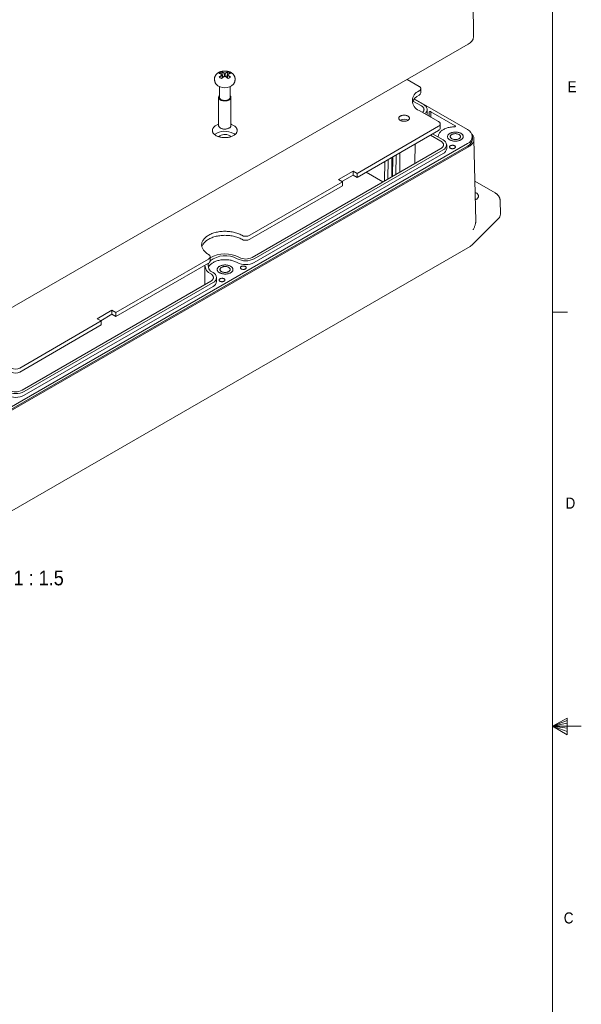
# Model space of a CAD drawing. Header units: inches. Extents: x 0.3 to 33.9, y 0.2 to 21.7.
# Tile 16 of 17: x 29 to 33.8, y 8.6 to 16.9. Entities that reach past the tile are written whole.
import ezdxf

# ---------------------------------------------------------------- set-up
doc = ezdxf.new("R2010")
doc.units = ezdxf.units.IN
doc.header["$MEASUREMENT"] = 0
doc.linetypes.add('SLD-Solid', pattern=[0])
doc.layers.add('SLD-0', color=7, linetype='SLD-Solid')
doc.styles.add('SLDTEXTSTYLE1', font='GOTHIC.TTF', dxfattribs={"width": 0.913})

msp = doc.modelspace()

# ---------------------------------------------------------------- linework, layer by layer
at = {"color": 7, "linetype": 'SLD-Solid', "lineweight": 0}
for p, q in [((33.5158, 0.464), (33.5158, 21.464)), ((33.5158, 14.464), (33.6408, 14.464)), ((33.5158, 10.964), (33.6398, 11.0295)), ((33.6398, 11.011), (33.5158, 10.964)), ((33.6398, 11.0295), (33.6398, 10.8907)), ((33.6398, 10.9871), (33.5158, 10.964)), ((33.6398, 10.9447), (33.5158, 10.964)), ((33.6398, 10.918), (33.5158, 10.964)), ((33.6398, 10.8907), (33.5158, 10.964)), ((33.5158, 10.964), (33.7589, 10.964))]:
    msp.add_line(p, q, dxfattribs=at)
at = {"color": 7, "linetype": 'SLD-Solid', "lineweight": 15}
for p, q in [((32.8477, 16.7958), (32.8442, 17.0939)), ((28.9097, 14.4842), (32.8017, 16.731)), ((30.7156, 16.4967), (30.7307, 16.4532)), ((30.7733, 16.4967), (30.7582, 16.4532)), ((30.719, 16.4762), (30.7206, 16.4753)), ((30.7206, 16.4698), (30.719, 16.4689)), ((30.7206, 16.4698), (30.7224, 16.4471)), ((30.7397, 16.4863), (30.7381, 16.4872)), ((30.7381, 16.4578), (30.7397, 16.4588)), ((30.7397, 16.4863), (30.7417, 16.4587)), ((30.7508, 16.4872), (30.7492, 16.4863)), ((30.7492, 16.4588), (30.7508, 16.4578)), ((30.7683, 16.4753), (30.7663, 16.4473)), ((30.7683, 16.4753), (30.7699, 16.4762)), ((30.7699, 16.4689), (30.7683, 16.4698)), ((32.387, 16.3752), (32.2862, 16.4334)), ((30.6985, 16.3732), (30.6985, 16.2818)), ((30.7904, 16.2818), (30.7904, 16.3732)), ((32.4011, 16.3215), (32.4011, 16.3555)), ((30.6919, 16.2818), (30.6919, 16.0439)), ((30.7969, 16.0439), (30.7969, 16.2818)), ((32.4066, 16.2101), (32.3356, 16.2511)), ((32.4255, 16.221), (32.3456, 16.2671)), ((32.7961, 16.0088), (32.3466, 16.2683)), ((32.552, 16.0764), (32.387, 16.1716)), ((32.4555, 16.147), (32.4555, 16.1791)), ((32.4854, 16.1149), (32.4857, 16.1606)), ((32.4857, 16.1606), (32.6927, 16.0411)), ((32.4738, 16.1215), (32.4735, 16.1474)), ((31.8624, 15.6389), (32.552, 16.037)), ((31.8624, 15.6048), (32.552, 16.003)), ((32.5661, 16.0227), (32.5661, 16.0567)), ((32.6927, 16.0347), (32.6927, 16.0411)), ((32.5716, 15.9113), (32.4824, 15.9628)), ((32.5905, 15.9222), (32.5013, 15.9737)), ((32.5495, 15.9504), (32.5495, 15.9459)), ((32.8384, 15.9285), (32.8384, 15.9499)), ((32.8664, 15.2333), (32.8515, 15.9296)), ((28.9019, 13.6429), (32.7961, 15.8911)), ((28.9019, 13.6215), (32.7961, 15.8696)), ((28.9111, 13.6162), (32.8054, 15.8643)), ((30.9752, 14.9277), (32.5716, 15.8493)), ((30.9941, 14.9168), (32.5905, 15.8384)), ((32.3538, 15.8886), (32.3521, 15.7225)), ((32.6205, 15.8481), (32.6205, 15.8803)), ((30.9941, 14.8846), (32.5905, 15.8062)), ((32.1233, 15.5905), (32.125, 15.7565)), ((32.1567, 15.6098), (32.1572, 15.775)), ((32.1621, 15.6129), (32.1655, 15.7798)), ((32.1908, 15.6294), (32.1925, 15.7954)), ((32.2236, 15.6484), (32.2241, 15.8137)), ((32.0939, 15.5735), (32.0972, 15.7404)), ((31.7055, 15.5868), (31.8291, 15.6581)), ((31.7388, 15.5675), (31.7055, 15.5868)), ((31.735, 15.5697), (31.8291, 15.6241)), ((31.8291, 15.6581), (31.8624, 15.6389)), ((31.8291, 15.6581), (31.8291, 15.6241)), ((31.8291, 15.6241), (31.8624, 15.6048)), ((31.8624, 15.6389), (31.8624, 15.6048)), ((31.939, 15.6491), (32.0819, 15.5666)), ((30.9556, 15.1154), (31.7388, 15.5675)), ((30.9556, 15.0814), (31.7388, 15.5335)), ((31.7388, 15.5675), (31.7388, 15.5335)), ((33.0292, 15.474), (32.8591, 15.5722)), ((33.0749, 15.2925), (33.0724, 15.4108)), ((32.8459, 15.0423), (33.0573, 15.2537)), ((28.9238, 12.7733), (32.8181, 15.0214)), ((29.8235, 14.4619), (30.6067, 14.914)), ((30.6209, 14.8997), (30.6209, 14.9337)), ((29.8235, 14.4279), (30.6067, 14.88)), ((30.5764, 14.8586), (30.5746, 14.6964)), ((30.6753, 14.7252), (30.6753, 14.7573)), ((29.0299, 13.8047), (30.6264, 14.7263)), ((29.0488, 13.7938), (30.6452, 14.7154)), ((29.0488, 13.7617), (30.6452, 14.6833)), ((29.6667, 14.4098), (29.7902, 14.4811)), ((29.7, 14.3905), (29.6667, 14.4098)), ((29.6961, 14.3928), (29.7902, 14.4471)), ((29.7902, 14.4811), (29.8235, 14.4619)), ((29.7902, 14.4811), (29.7902, 14.4471)), ((29.7902, 14.4471), (29.8235, 14.4279)), ((29.8235, 14.4619), (29.8235, 14.4279)), ((29.0103, 13.9924), (29.7, 14.3905)), ((29.0103, 13.9584), (29.7, 14.3565)), ((29.7, 14.3905), (29.7, 14.3565))]:
    msp.add_line(p, q, dxfattribs=at)
at = {"color": 7, "linetype": 'SLD-Solid', "lineweight": 15, "flags": 128}
for points in [[(32.387, 16.3358), (32.3906, 16.3381), (32.3937, 16.3407), (32.3964, 16.3434), (32.3984, 16.3463), (32.3999, 16.3493), (32.4008, 16.3524), (32.4011, 16.3555), (32.4008, 16.3586), (32.3999, 16.3617), (32.3984, 16.3647), (32.3964, 16.3676), (32.3937, 16.3703), (32.3906, 16.3729), (32.387, 16.3752)], [(30.6985, 16.2965), (30.6984, 16.2964), (30.6961, 16.2936), (30.6942, 16.2906), (30.6929, 16.2876), (30.6922, 16.2845), (30.692, 16.2814), (30.6923, 16.2783), (30.6932, 16.2752), (30.6946, 16.2722), (30.6966, 16.2693), (30.6991, 16.2665), (30.7021, 16.2639), (30.7055, 16.2615), (30.7093, 16.2593), (30.7135, 16.2573), (30.718, 16.2556), (30.7228, 16.2542), (30.7278, 16.253), (30.733, 16.2522), (30.7384, 16.2517), (30.7438, 16.2515), (30.7492, 16.2516), (30.7545, 16.2521), (30.7598, 16.2528), (30.7648, 16.2539), (30.7697, 16.2552), (30.7743, 16.2569), (30.7786, 16.2588), (30.7825, 16.2609), (30.786, 16.2633), (30.7891, 16.2659), (30.7917, 16.2686), (30.7938, 16.2715), (30.7954, 16.2745), (30.7964, 16.2775), (30.7969, 16.2806), (30.7968, 16.2837), (30.7962, 16.2868), (30.795, 16.2899), (30.7933, 16.2928), (30.7911, 16.2957), (30.7904, 16.2965)], [(30.6985, 16.2818), (30.6986, 16.28), (30.6992, 16.2771), (30.7004, 16.2742), (30.7021, 16.2715), (30.7044, 16.2689), (30.7071, 16.2664), (30.7102, 16.2641), (30.7138, 16.262), (30.7178, 16.2602), (30.722, 16.2587), (30.7266, 16.2574), (30.7313, 16.2564), (30.7363, 16.2557), (30.7413, 16.2553), (30.7463, 16.2553), (30.7514, 16.2556), (30.7563, 16.2562), (30.7611, 16.2571), (30.7657, 16.2583), (30.7701, 16.2598), (30.7741, 16.2616), (30.7778, 16.2636), (30.7811, 16.2658), (30.7839, 16.2682), (30.7862, 16.2708), (30.7881, 16.2735), (30.7894, 16.2764), (30.7902, 16.2792), (30.7904, 16.2818)], [(32.4162, 16.1548), (32.4187, 16.1572), (32.4218, 16.1606), (32.4243, 16.1641), (32.4263, 16.1677), (32.4277, 16.1715), (32.4286, 16.1753), (32.4289, 16.1791), (32.4286, 16.1829), (32.4277, 16.1867), (32.4263, 16.1905), (32.4243, 16.1941), (32.4218, 16.1976), (32.4187, 16.201), (32.4151, 16.2043), (32.4111, 16.2073), (32.4066, 16.2101)], [(32.4353, 16.1438), (32.4355, 16.1439), (32.4398, 16.1476), (32.4436, 16.1514), (32.447, 16.1554), (32.4498, 16.1595), (32.452, 16.1638), (32.4538, 16.1681), (32.4549, 16.1725), (32.4555, 16.1769), (32.4555, 16.1813), (32.4549, 16.1857), (32.4538, 16.1901), (32.452, 16.1944), (32.4498, 16.1987), (32.447, 16.2028), (32.4436, 16.2068), (32.4398, 16.2106), (32.4355, 16.2143), (32.4307, 16.2178), (32.4255, 16.221)], [(32.4723, 16.1568), (32.4723, 16.158), (32.4729, 16.1592), (32.4741, 16.1603), (32.4757, 16.1612), (32.4776, 16.1617), (32.4798, 16.1619), (32.4819, 16.1618), (32.484, 16.1614), (32.4857, 16.1606)], [(32.2288, 16.0871), (32.2325, 16.0852), (32.2365, 16.0835), (32.2408, 16.0821), (32.2454, 16.081), (32.2502, 16.0802), (32.255, 16.0797), (32.26, 16.0795), (32.2649, 16.0796), (32.2698, 16.08), (32.2746, 16.0808), (32.2792, 16.0818), (32.2836, 16.0832), (32.2877, 16.0847), (32.2915, 16.0866), (32.2949, 16.0887), (32.2979, 16.091), (32.3005, 16.0934), (32.3025, 16.096), (32.3041, 16.0987), (32.3051, 16.1015), (32.3056, 16.1044), (32.3055, 16.1073), (32.3049, 16.1101), (32.3037, 16.1129), (32.3021, 16.1156), (32.2999, 16.1181), (32.2972, 16.1206), (32.2941, 16.1228), (32.2906, 16.1248), (32.2867, 16.1266), (32.2826, 16.1281), (32.2781, 16.1294), (32.2734, 16.1304), (32.2686, 16.131), (32.2637, 16.1314), (32.2587, 16.1314), (32.2538, 16.1311), (32.2489, 16.1306), (32.2442, 16.1297), (32.2397, 16.1285), (32.2355, 16.127), (32.2315, 16.1253), (32.2279, 16.1233), (32.2247, 16.1211), (32.2219, 16.1188), (32.2196, 16.1162), (32.2178, 16.1136), (32.2166, 16.1108), (32.2158, 16.108), (32.2156, 16.1051), (32.2159, 16.1023), (32.2168, 16.0994), (32.2182, 16.0967), (32.2202, 16.0941), (32.2226, 16.0916), (32.2255, 16.0892), (32.2288, 16.0871)], [(32.552, 16.037), (32.5556, 16.0393), (32.5587, 16.0419), (32.5614, 16.0446), (32.5634, 16.0475), (32.5649, 16.0505), (32.5658, 16.0536), (32.5661, 16.0567), (32.5658, 16.0598), (32.5649, 16.0629), (32.5634, 16.0659), (32.5614, 16.0688), (32.5587, 16.0715), (32.5556, 16.0741), (32.552, 16.0764)], [(30.8187, 16.0446), (30.8239, 16.0414), (30.8286, 16.038), (30.8329, 16.0344), (30.8368, 16.0306), (30.8401, 16.0267), (30.843, 16.0226), (30.8454, 16.0185), (30.8472, 16.0142), (30.8485, 16.0099), (30.8492, 16.0056), (30.8494, 16.0012), (30.8491, 15.9968), (30.8482, 15.9925), (30.8468, 15.9882), (30.8448, 15.9839), (30.8423, 15.9798), (30.8393, 15.9758), (30.8358, 15.9719), (30.8319, 15.9682), (30.8275, 15.9646), (30.8226, 15.9612), (30.8173, 15.9581), (30.8117, 15.9552), (30.8057, 15.9525), (30.7994, 15.9501), (30.7928, 15.9479), (30.7859, 15.946), (30.7789, 15.9445), (30.7716, 15.9432), (30.7642, 15.9422), (30.7567, 15.9415), (30.7492, 15.9412), (30.7416, 15.9411), (30.734, 15.9414), (30.7265, 15.942), (30.7191, 15.9429), (30.7118, 15.9441), (30.7047, 15.9456), (30.6978, 15.9474), (30.6911, 15.9495), (30.6847, 15.9519), (30.6787, 15.9545), (30.6729, 15.9573), (30.6676, 15.9604), (30.6626, 15.9637), (30.6581, 15.9673), (30.654, 15.9709), (30.6504, 15.9748), (30.6473, 15.9788), (30.6446, 15.9829), (30.6425, 15.9871), (30.641, 15.9914), (30.64, 15.9957), (30.6395, 16.0001), (30.6395, 16.0045), (30.6402, 16.0088), (30.6413, 16.0131), (30.643, 16.0174), (30.6452, 16.0216), (30.648, 16.0257), (30.6512, 16.0296), (30.655, 16.0334), (30.6592, 16.0371), (30.6638, 16.0405), (30.6689, 16.0438), (30.6743, 16.0468), (30.6801, 16.0496), (30.6863, 16.0522), (30.6919, 16.0542)], [(30.6919, 16.0439), (30.692, 16.0435), (30.6923, 16.0404), (30.6932, 16.0373), (30.6946, 16.0343), (30.6966, 16.0314), (30.6991, 16.0286), (30.7021, 16.026), (30.7055, 16.0236), (30.7093, 16.0214), (30.7135, 16.0194), (30.718, 16.0177), (30.7228, 16.0163), (30.7278, 16.0152), (30.733, 16.0143), (30.7384, 16.0138), (30.7438, 16.0136), (30.7492, 16.0137), (30.7545, 16.0142), (30.7598, 16.0149), (30.7648, 16.016), (30.7697, 16.0173), (30.7743, 16.019), (30.7786, 16.0209), (30.7825, 16.023), (30.786, 16.0254), (30.7891, 16.028), (30.7917, 16.0307), (30.7938, 16.0336), (30.7954, 16.0366), (30.7964, 16.0396), (30.7969, 16.0427), (30.7969, 16.0439)], [(32.6875, 16.0334), (32.6784, 16.0329), (32.6692, 16.0322), (32.6602, 16.0311), (32.6514, 16.0297), (32.6427, 16.028), (32.6342, 16.0259), (32.6259, 16.0236), (32.618, 16.0209), (32.6103, 16.018), (32.603, 16.0148), (32.596, 16.0113), (32.5895, 16.0076), (32.5834, 16.0036), (32.5777, 15.9994), (32.5725, 15.9951), (32.5677, 15.9905), (32.5635, 15.9858), (32.5598, 15.9809), (32.5567, 15.9759), (32.5541, 15.9708), (32.5521, 15.9657), (32.5506, 15.9604), (32.5498, 15.9551), (32.5495, 15.9498), (32.5497, 15.9457)], [(32.6927, 16.0411), (32.6941, 16.0401), (32.6949, 16.0388), (32.695, 16.0375), (32.6945, 16.0362), (32.6934, 16.0351), (32.6918, 16.0342), (32.6897, 16.0336), (32.6875, 16.0334)], [(32.5716, 15.8493), (32.5761, 15.8521), (32.5801, 15.8551), (32.5837, 15.8584), (32.5867, 15.8618), (32.5893, 15.8653), (32.5913, 15.8689), (32.5927, 15.8727), (32.5936, 15.8765), (32.5939, 15.8803), (32.5936, 15.8841), (32.5927, 15.8879), (32.5913, 15.8916), (32.5893, 15.8953), (32.5867, 15.8988), (32.5837, 15.9022), (32.5801, 15.9055), (32.5761, 15.9085), (32.5716, 15.9113)], [(32.647, 15.9227), (32.6515, 15.9203), (32.6563, 15.9182), (32.6615, 15.9164), (32.6669, 15.9148), (32.6726, 15.9135), (32.6784, 15.9125), (32.6843, 15.9119), (32.6904, 15.9115), (32.6964, 15.9115), (32.7025, 15.9117), (32.7085, 15.9123), (32.7143, 15.9132), (32.72, 15.9145), (32.7255, 15.916), (32.7307, 15.9177), (32.7357, 15.9198), (32.7402, 15.9221), (32.7444, 15.9246), (32.7482, 15.9274), (32.7515, 15.9303), (32.7544, 15.9334), (32.7567, 15.9366), (32.7586, 15.94), (32.7599, 15.9434), (32.7606, 15.9469), (32.7608, 15.9504), (32.7605, 15.9539), (32.7596, 15.9573), (32.7582, 15.9607), (32.7562, 15.964), (32.7537, 15.9672), (32.7507, 15.9703), (32.7473, 15.9732), (32.7434, 15.9759), (32.7391, 15.9783), (32.7345, 15.9806), (32.7295, 15.9826), (32.7242, 15.9843), (32.7186, 15.9857), (32.7129, 15.9869), (32.707, 15.9877), (32.701, 15.9882), (32.6949, 15.9884), (32.6889, 15.9883), (32.6828, 15.9879), (32.6769, 15.9871), (32.6711, 15.986), (32.6655, 15.9847), (32.6602, 15.983), (32.6551, 15.9811), (32.6504, 15.9789), (32.646, 15.9765), (32.642, 15.9739), (32.6384, 15.971), (32.6353, 15.968), (32.6327, 15.9649), (32.6306, 15.9616), (32.6291, 15.9582), (32.628, 15.9547), (32.6275, 15.9512), (32.6276, 15.9477), (32.6282, 15.9443), (32.6294, 15.9408), (32.6311, 15.9375), (32.6333, 15.9342), (32.6361, 15.9311), (32.6393, 15.9281), (32.6429, 15.9253), (32.647, 15.9227)], [(32.647, 15.9227), (32.6515, 15.9203), (32.6563, 15.9182), (32.6615, 15.9164), (32.6669, 15.9148), (32.6726, 15.9135), (32.6784, 15.9125), (32.6843, 15.9119), (32.6904, 15.9115), (32.6964, 15.9115), (32.7025, 15.9117), (32.7085, 15.9123), (32.7143, 15.9132), (32.72, 15.9145), (32.7255, 15.916), (32.7307, 15.9177), (32.7357, 15.9198), (32.7402, 15.9221), (32.7444, 15.9246), (32.7482, 15.9274), (32.7515, 15.9303), (32.7544, 15.9334), (32.7567, 15.9366), (32.7586, 15.94), (32.7599, 15.9434), (32.7606, 15.9469), (32.7608, 15.9504), (32.7605, 15.9539), (32.7596, 15.9573), (32.7582, 15.9607), (32.7562, 15.964), (32.7537, 15.9672), (32.7507, 15.9703), (32.7473, 15.9732), (32.7434, 15.9759), (32.7391, 15.9783), (32.7345, 15.9806), (32.7295, 15.9826), (32.7242, 15.9843), (32.7186, 15.9857), (32.7129, 15.9869), (32.707, 15.9877), (32.701, 15.9882), (32.6949, 15.9884), (32.6889, 15.9883), (32.6828, 15.9879), (32.6769, 15.9871), (32.6711, 15.986), (32.6655, 15.9847), (32.6602, 15.983), (32.6551, 15.9811), (32.6504, 15.9789), (32.646, 15.9765), (32.642, 15.9739), (32.6384, 15.971), (32.6353, 15.968), (32.6327, 15.9649), (32.6306, 15.9616), (32.6291, 15.9582), (32.628, 15.9547), (32.6275, 15.9512), (32.6276, 15.9477), (32.6282, 15.9443), (32.6294, 15.9408), (32.6311, 15.9375), (32.6333, 15.9342), (32.6361, 15.9311), (32.6393, 15.9281), (32.6429, 15.9253), (32.647, 15.9227)], [(32.6635, 15.9322), (32.6672, 15.9303), (32.6713, 15.9287), (32.6756, 15.9273), (32.6802, 15.9263), (32.685, 15.9255), (32.6898, 15.925), (32.6948, 15.9249), (32.6997, 15.9251), (32.7046, 15.9257), (32.7093, 15.9265), (32.7138, 15.9276), (32.7181, 15.9291), (32.7221, 15.9308), (32.7257, 15.9328), (32.7288, 15.9349), (32.7316, 15.9373), (32.7338, 15.9399), (32.7355, 15.9425), (32.7367, 15.9453), (32.7374, 15.9481), (32.7374, 15.951), (32.7369, 15.9538), (32.7359, 15.9566), (32.7343, 15.9593), (32.7322, 15.9619), (32.7296, 15.9643), (32.7265, 15.9666), (32.723, 15.9686), (32.7191, 15.9704), (32.7149, 15.9719), (32.7105, 15.9731), (32.7058, 15.974), (32.7009, 15.9746), (32.696, 15.9749), (32.6911, 15.9749), (32.6862, 15.9745), (32.6814, 15.9738), (32.6767, 15.9728), (32.6723, 15.9715), (32.6682, 15.9699), (32.6644, 15.9681), (32.661, 15.966), (32.6581, 15.9637), (32.6556, 15.9613), (32.6536, 15.9587), (32.6521, 15.9559), (32.6512, 15.9531), (32.6509, 15.9503), (32.6511, 15.9474), (32.6519, 15.9446), (32.6532, 15.9419), (32.655, 15.9392), (32.6574, 15.9367), (32.6603, 15.9344), (32.6635, 15.9322)], [(32.8054, 15.8643), (32.8119, 15.8683), (32.818, 15.8725), (32.8237, 15.8769), (32.8288, 15.8815), (32.8335, 15.8863), (32.8376, 15.8912), (32.8413, 15.8963), (32.8444, 15.9015), (32.8469, 15.9068), (32.8489, 15.9121), (32.8504, 15.9175), (32.8512, 15.923), (32.8515, 15.9285), (32.8512, 15.934), (32.8504, 15.9394), (32.8489, 15.9449), (32.8469, 15.9502), (32.8444, 15.9555), (32.8413, 15.9607), (32.8376, 15.9658), (32.8341, 15.97)], [(32.6519, 15.8518), (32.6547, 15.8504), (32.6579, 15.8492), (32.6613, 15.8484), (32.6649, 15.8478), (32.6687, 15.8476), (32.6724, 15.8476), (32.6761, 15.848), (32.6796, 15.8488), (32.6829, 15.8498), (32.6859, 15.851), (32.6885, 15.8526), (32.6908, 15.8543), (32.6925, 15.8562), (32.6937, 15.8582), (32.6944, 15.8604), (32.6946, 15.8625), (32.6941, 15.8647), (32.6932, 15.8668), (32.6917, 15.8687), (32.6897, 15.8706), (32.6873, 15.8722), (32.6844, 15.8736), (32.6813, 15.8747), (32.6778, 15.8756), (32.6742, 15.8762), (32.6705, 15.8764), (32.6668, 15.8763), (32.6631, 15.8759), (32.6596, 15.8752), (32.6563, 15.8742), (32.6533, 15.8729), (32.6506, 15.8714), (32.6484, 15.8697), (32.6467, 15.8678), (32.6454, 15.8657), (32.6447, 15.8636), (32.6446, 15.8614), (32.645, 15.8593), (32.646, 15.8572), (32.6475, 15.8552), (32.6495, 15.8534), (32.6519, 15.8518)], [(32.8705, 15.4731), (32.8746, 15.4705), (32.8783, 15.4678), (32.8814, 15.4648), (32.8841, 15.4616), (32.8863, 15.4584), (32.888, 15.455), (32.8891, 15.4516), (32.8897, 15.4481), (32.8897, 15.4446), (32.8891, 15.4411), (32.888, 15.4377), (32.8863, 15.4343), (32.8841, 15.431), (32.8814, 15.4279), (32.8783, 15.4249), (32.8746, 15.4221), (32.8705, 15.4196), (32.866, 15.4172), (32.8625, 15.4156)], [(30.6067, 14.9534), (30.5995, 14.9578), (30.5926, 14.9625), (30.5862, 14.9673), (30.5803, 14.9724), (30.5748, 14.9776), (30.5698, 14.983), (30.5653, 14.9885), (30.5613, 14.9941), (30.5579, 14.9999), (30.555, 15.0057), (30.5526, 15.0117), (30.5508, 15.0177), (30.5495, 15.0238), (30.5488, 15.0298), (30.5487, 15.0359), (30.5491, 15.042), (30.5501, 15.0481), (30.5516, 15.0541), (30.5537, 15.0601), (30.5563, 15.066), (30.5595, 15.0718), (30.5632, 15.0775), (30.5675, 15.0831), (30.5722, 15.0886), (30.5775, 15.0939), (30.5832, 15.099), (30.5894, 15.1039), (30.596, 15.1087), (30.6031, 15.1132), (30.6105, 15.1175), (30.6184, 15.1216), (30.6266, 15.1254), (30.6352, 15.129), (30.644, 15.1323), (30.6532, 15.1353), (30.6627, 15.1381), (30.6723, 15.1405), (30.6822, 15.1427), (30.6923, 15.1445), (30.7025, 15.146), (30.7129, 15.1472), (30.7233, 15.1481), (30.7338, 15.1487), (30.7444, 15.1489), (30.755, 15.1488), (30.7655, 15.1484), (30.776, 15.1477), (30.7864, 15.1467), (30.7967, 15.1453), (30.8068, 15.1436), (30.8168, 15.1416), (30.8266, 15.1393), (30.8362, 15.1367), (30.8455, 15.1338), (30.8545, 15.1307), (30.8632, 15.1272), (30.8716, 15.1235), (30.8797, 15.1196), (30.8873, 15.1154)], [(30.5508, 15.0174), (30.5516, 15.0201), (30.5537, 15.0261), (30.5563, 15.032), (30.5595, 15.0378), (30.5632, 15.0435), (30.5675, 15.0491), (30.5722, 15.0545), (30.5775, 15.0598), (30.5832, 15.065), (30.5894, 15.0699), (30.596, 15.0747), (30.6031, 15.0792), (30.6105, 15.0835), (30.6184, 15.0876), (30.6266, 15.0914), (30.6352, 15.095), (30.644, 15.0983), (30.6532, 15.1013), (30.6627, 15.104), (30.6723, 15.1065), (30.6822, 15.1086), (30.6923, 15.1105), (30.7025, 15.112), (30.7129, 15.1132), (30.7233, 15.1141), (30.7338, 15.1147), (30.7444, 15.1149), (30.755, 15.1148), (30.7655, 15.1144), (30.776, 15.1137), (30.7864, 15.1126), (30.7967, 15.1113), (30.8068, 15.1096), (30.8168, 15.1076), (30.8266, 15.1053), (30.8362, 15.1027), (30.8455, 15.0998), (30.8545, 15.0967), (30.8632, 15.0932), (30.8716, 15.0895), (30.8797, 15.0856), (30.8873, 15.0814)], [(30.6067, 14.914), (30.6104, 14.9163), (30.6135, 14.9189), (30.6161, 14.9216), (30.6182, 14.9245), (30.6197, 14.9275), (30.6206, 14.9306), (30.6209, 14.9337), (30.6206, 14.9368), (30.6197, 14.9399), (30.6182, 14.9429), (30.6161, 14.9458), (30.6135, 14.9485), (30.6104, 14.9511), (30.6067, 14.9534)], [(30.6058, 14.8419), (30.6059, 14.8424), (30.6079, 14.8474), (30.6105, 14.8523), (30.6136, 14.8571), (30.6172, 14.8618), (30.6212, 14.8663), (30.6258, 14.8707), (30.6308, 14.8749), (30.6363, 14.879), (30.6421, 14.8828), (30.6484, 14.8864), (30.655, 14.8898), (30.662, 14.893), (30.6694, 14.8959), (30.677, 14.8985), (30.6848, 14.9008), (30.693, 14.9029), (30.7013, 14.9047), (30.7098, 14.9062), (30.7184, 14.9073), (30.7271, 14.9082), (30.736, 14.9088), (30.7448, 14.909), (30.7537, 14.9089), (30.7625, 14.9085), (30.7713, 14.9078), (30.78, 14.9068), (30.7886, 14.9055), (30.797, 14.9038), (30.8052, 14.9019), (30.8132, 14.8997), (30.8209, 14.8972), (30.8284, 14.8944), (30.8356, 14.8914), (30.8424, 14.8882), (30.8489, 14.8846)], [(30.6999, 14.7987), (30.7044, 14.7963), (30.7092, 14.7942), (30.7144, 14.7923), (30.7198, 14.7907), (30.7254, 14.7895), (30.7313, 14.7885), (30.7372, 14.7878), (30.7432, 14.7874), (30.7493, 14.7874), (30.7554, 14.7877), (30.7613, 14.7883), (30.7672, 14.7892), (30.7729, 14.7904), (30.7784, 14.7919), (30.7836, 14.7937), (30.7885, 14.7957), (30.7931, 14.798), (30.7973, 14.8006), (30.8011, 14.8033), (30.8044, 14.8062), (30.8072, 14.8093), (30.8096, 14.8126), (30.8114, 14.8159), (30.8127, 14.8193), (30.8135, 14.8228), (30.8137, 14.8263), (30.8134, 14.8298), (30.8125, 14.8333), (30.811, 14.8367), (30.8091, 14.84), (30.8066, 14.8432), (30.8036, 14.8462), (30.8002, 14.8491), (30.7963, 14.8518), (30.792, 14.8543), (30.7873, 14.8565), (30.7823, 14.8585), (30.777, 14.8602), (30.7715, 14.8617), (30.7658, 14.8628), (30.7599, 14.8636), (30.7539, 14.8642), (30.7478, 14.8644), (30.7417, 14.8642), (30.7357, 14.8638), (30.7298, 14.863), (30.724, 14.862), (30.7184, 14.8606), (30.713, 14.859), (30.708, 14.8571), (30.7032, 14.8549), (30.6988, 14.8525), (30.6948, 14.8498), (30.6913, 14.847), (30.6882, 14.844), (30.6856, 14.8408), (30.6835, 14.8375), (30.6819, 14.8341), (30.6809, 14.8307), (30.6804, 14.8272), (30.6805, 14.8237), (30.6811, 14.8202), (30.6823, 14.8168), (30.684, 14.8134), (30.6862, 14.8101), (30.6889, 14.807), (30.6921, 14.804), (30.6958, 14.8012), (30.6999, 14.7987)], [(30.6999, 14.7987), (30.7044, 14.7963), (30.7092, 14.7942), (30.7144, 14.7923), (30.7198, 14.7907), (30.7254, 14.7895), (30.7313, 14.7885), (30.7372, 14.7878), (30.7432, 14.7874), (30.7493, 14.7874), (30.7554, 14.7877), (30.7613, 14.7883), (30.7672, 14.7892), (30.7729, 14.7904), (30.7784, 14.7919), (30.7836, 14.7937), (30.7885, 14.7957), (30.7931, 14.798), (30.7973, 14.8006), (30.8011, 14.8033), (30.8044, 14.8062), (30.8072, 14.8093), (30.8096, 14.8126), (30.8114, 14.8159), (30.8127, 14.8193), (30.8135, 14.8228), (30.8137, 14.8263), (30.8134, 14.8298), (30.8125, 14.8333), (30.811, 14.8367), (30.8091, 14.84), (30.8066, 14.8432), (30.8036, 14.8462), (30.8002, 14.8491), (30.7963, 14.8518), (30.792, 14.8543), (30.7873, 14.8565), (30.7823, 14.8585), (30.777, 14.8602), (30.7715, 14.8617), (30.7658, 14.8628), (30.7599, 14.8636), (30.7539, 14.8642), (30.7478, 14.8644), (30.7417, 14.8642), (30.7357, 14.8638), (30.7298, 14.863), (30.724, 14.862), (30.7184, 14.8606), (30.713, 14.859), (30.708, 14.8571), (30.7032, 14.8549), (30.6988, 14.8525), (30.6948, 14.8498), (30.6913, 14.847), (30.6882, 14.844), (30.6856, 14.8408), (30.6835, 14.8375), (30.6819, 14.8341), (30.6809, 14.8307), (30.6804, 14.8272), (30.6805, 14.8237), (30.6811, 14.8202), (30.6823, 14.8168), (30.684, 14.8134), (30.6862, 14.8101), (30.6889, 14.807), (30.6921, 14.804), (30.6958, 14.8012), (30.6999, 14.7987)], [(30.7164, 14.8082), (30.7201, 14.8063), (30.7241, 14.8046), (30.7285, 14.8033), (30.7331, 14.8022), (30.7378, 14.8014), (30.7427, 14.801), (30.7477, 14.8009), (30.7526, 14.8011), (30.7574, 14.8016), (30.7622, 14.8024), (30.7667, 14.8036), (30.771, 14.805), (30.7749, 14.8067), (30.7785, 14.8087), (30.7817, 14.8109), (30.7844, 14.8133), (30.7867, 14.8158), (30.7884, 14.8185), (30.7896, 14.8213), (30.7902, 14.8241), (30.7903, 14.8269), (30.7898, 14.8298), (30.7888, 14.8326), (30.7872, 14.8353), (30.785, 14.8378), (30.7824, 14.8403), (30.7794, 14.8425), (30.7759, 14.8445), (30.772, 14.8463), (30.7678, 14.8478), (30.7633, 14.849), (30.7586, 14.85), (30.7538, 14.8506), (30.7489, 14.8508), (30.7439, 14.8508), (30.739, 14.8504), (30.7342, 14.8498), (30.7296, 14.8488), (30.7252, 14.8475), (30.7211, 14.8459), (30.7173, 14.844), (30.7139, 14.842), (30.7109, 14.8397), (30.7084, 14.8372), (30.7065, 14.8346), (30.705, 14.8319), (30.7041, 14.8291), (30.7037, 14.8262), (30.7039, 14.8234), (30.7047, 14.8206), (30.706, 14.8178), (30.7079, 14.8152), (30.7103, 14.8127), (30.7131, 14.8103), (30.7164, 14.8082)], [(30.8833, 14.8308), (30.8861, 14.8294), (30.8893, 14.8282), (30.8927, 14.8273), (30.8963, 14.8268), (30.9, 14.8265), (30.9037, 14.8266), (30.9074, 14.827), (30.9109, 14.8277), (30.9142, 14.8288), (30.9173, 14.83), (30.9199, 14.8316), (30.9221, 14.8333), (30.9239, 14.8352), (30.9251, 14.8372), (30.9258, 14.8394), (30.9259, 14.8415), (30.9255, 14.8437), (30.9245, 14.8457), (30.9231, 14.8477), (30.9211, 14.8495), (30.9186, 14.8512), (30.9158, 14.8526), (30.9126, 14.8537), (30.9092, 14.8546), (30.9056, 14.8552), (30.9019, 14.8554), (30.8981, 14.8553), (30.8945, 14.8549), (30.891, 14.8542), (30.8876, 14.8532), (30.8846, 14.8519), (30.882, 14.8504), (30.8798, 14.8486), (30.878, 14.8467), (30.8768, 14.8447), (30.8761, 14.8426), (30.876, 14.8404), (30.8764, 14.8383), (30.8774, 14.8362), (30.8788, 14.8342), (30.8808, 14.8324), (30.8833, 14.8308)], [(30.6264, 14.7263), (30.6308, 14.7291), (30.6349, 14.7322), (30.6384, 14.7354), (30.6415, 14.7388), (30.644, 14.7423), (30.646, 14.746), (30.6475, 14.7497), (30.6483, 14.7535), (30.6486, 14.7573), (30.6483, 14.7611), (30.6475, 14.7649), (30.646, 14.7687), (30.644, 14.7723), (30.6415, 14.7759), (30.6384, 14.7793), (30.6349, 14.7825), (30.6308, 14.7855), (30.6264, 14.7883)], [(30.7385, 14.7472), (30.741, 14.7456), (30.743, 14.7438), (30.7445, 14.7418), (30.7454, 14.7397), (30.7459, 14.7376), (30.7457, 14.7354), (30.745, 14.7333), (30.7438, 14.7312), (30.742, 14.7293), (30.7398, 14.7276), (30.7372, 14.7261), (30.7342, 14.7248), (30.7309, 14.7238), (30.7273, 14.7231), (30.7237, 14.7227), (30.7199, 14.7226), (30.7162, 14.7228), (30.7126, 14.7234), (30.7092, 14.7243), (30.706, 14.7254), (30.7032, 14.7268), (30.7008, 14.7284), (30.6988, 14.7303), (30.6973, 14.7322), (30.6963, 14.7343), (30.6959, 14.7365), (30.696, 14.7386), (30.6967, 14.7408), (30.698, 14.7428), (30.6997, 14.7447), (30.7019, 14.7464), (30.7046, 14.748), (30.7076, 14.7492), (30.7109, 14.7502), (30.7144, 14.751), (30.7181, 14.7514), (30.7218, 14.7514), (30.7255, 14.7512), (30.7291, 14.7506), (30.7326, 14.7498), (30.7357, 14.7486), (30.7385, 14.7472)]]:
    msp.add_lwpolyline(points, dxfattribs=at)
at = {"color": 7, "linetype": 'SLD-Solid', "lineweight": 15}
for centre, radius, start, end in [((32.7699, 16.8023), 0.0781, 293.97448, 355.23111), ((30.7284, 16.4725), 0.00828, 160.76354, 199.23646), ((30.7444, 16.4448), 0.0418, 83.50809, 96.49191), ((30.7444, 16.5003), 0.0418, 263.50809, 276.49191), ((30.7605, 16.4725), 0.00828, 340.76354, 19.23646), ((30.7444, 16.4658), 0.103, 224.14531, 315.88473), ((32.4186, 16.2537), 0.088, 111.06467, 248.93533), ((32.4365, 16.2014), 0.1119, 116.2338, 161.60573), ((32.3775, 16.3235), 0.0237, 293.59917, 355.08069), ((32.2606, 16.0305), 0.0672, 59.57815, 120.42185), ((32.4197, 16.1471), 0.0358, 337.86083, 359.7767), ((32.4312, 16.1469), 0.0423, 329.09952, 13.46744), ((30.7453, 15.8403), 0.1547, 61.6992, 124.57986), ((30.7598, 15.941), 0.1192, 60.38176, 71.83775), ((32.5425, 16.0247), 0.0237, 293.59917, 355.08069), ((32.7736, 15.9499), 0.063, 290.95696, 69.04304), ((30.7453, 15.8845), 0.0839, 60.84759, 129.50586), ((30.7656, 15.9207), 0.0424, 42.28598, 60.94061), ((30.7767, 15.903), 0.0847, 49.83479, 60.29622), ((32.5744, 15.8803), 0.0449, 290.99218, 69.00782), ((32.7669, 15.9352), 0.0718, 294.03216, 354.6477), ((32.5703, 15.8525), 0.0505, 293.59917, 355.08069), ((32.8348, 15.4106), 0.072, 60.27243, 68.54411), ((33.0218, 15.2932), 0.0531, 311.98235, 359.30374), ((30.9215, 15.1808), 0.0738, 242.45764, 297.54236), ((30.9215, 15.1468), 0.0738, 242.45764, 297.54236), ((32.7521, 15.138), 0.134, 299.48667, 314.42425), ((30.749, 14.7358), 0.2068, 61.10855, 128.30846), ((30.7474, 14.6975), 0.2597, 62.39275, 119.14243), ((30.9215, 15.0566), 0.1575, 242.55897, 297.44103), ((30.9215, 15.0309), 0.1164, 242.4932, 297.5068), ((30.6586, 14.8638), 0.082, 180.85613, 246.87884), ((30.6671, 14.8581), 0.0628, 158.35061, 249.58358), ((30.5973, 14.9017), 0.0237, 293.59917, 355.08069), ((30.9215, 15.0245), 0.1575, 242.55897, 297.44103), ((30.6291, 14.7573), 0.0449, 290.99218, 69.00782), ((30.625, 14.7295), 0.0505, 293.59917, 355.08069), ((28.9762, 14.0579), 0.0738, 242.45764, 297.54236), ((28.9762, 14.0239), 0.0738, 242.45764, 297.54236), ((28.9762, 13.9336), 0.1575, 242.55897, 297.44103), ((28.9762, 13.9015), 0.1575, 242.55897, 297.44103), ((28.9762, 13.9079), 0.1164, 242.4932, 297.5068)]:
    msp.add_arc(centre, radius, start, end, dxfattribs=at)
for points, knots in [([(30.7978, 16.491), (30.7967, 16.4916), (30.7938, 16.4933), (30.7888, 16.4956), (30.7829, 16.4979), (30.7768, 16.4999), (30.7705, 16.5015), (30.7641, 16.5028), (30.7576, 16.5037), (30.751, 16.5042), (30.7444, 16.5044), (30.7378, 16.5042), (30.7313, 16.5037), (30.7247, 16.5028), (30.7183, 16.5015), (30.7119, 16.4999), (30.7057, 16.4978), (30.6996, 16.4954), (30.6937, 16.4926), (30.6881, 16.4893), (30.683, 16.4858), (30.6785, 16.4821), (30.6745, 16.4783), (30.6709, 16.4743), (30.6676, 16.4699), (30.6647, 16.4652), (30.6622, 16.4602), (30.6602, 16.455), (30.6587, 16.4498), (30.6578, 16.4445), (30.6574, 16.4404), (30.6575, 16.438), (30.6575, 16.4374)], [0, 0, 0, 0, 0.022249, 0.057768, 0.093412, 0.129199, 0.164956, 0.200611, 0.236148, 0.271593, 0.306998, 0.342429, 0.377949, 0.413624, 0.44953, 0.485732, 0.522276, 0.559163, 0.596333, 0.633592, 0.670669, 0.703517, 0.735654, 0.767085, 0.797867, 0.831474, 0.864373, 0.896565, 0.928151, 0.959235, 0.989917, 1, 1, 1, 1]), ([(30.6965, 16.4857), (30.6996, 16.4877), (30.7058, 16.4918), (30.7123, 16.4951), (30.7156, 16.4967)], [0, 0, 0, 0, 0.498802, 1, 1, 1, 1]), ([(30.7156, 16.4967), (30.7174, 16.4962), (30.7211, 16.4952), (30.7266, 16.4931), (30.7323, 16.4904), (30.7362, 16.4883), (30.7381, 16.4872)], [0, 0, 0, 0, 0.246787, 0.494897, 0.746863, 1, 1, 1, 1]), ([(30.7508, 16.4872), (30.7527, 16.4883), (30.7564, 16.4904), (30.7621, 16.493), (30.7677, 16.4952), (30.7714, 16.4962), (30.7733, 16.4967)], [0, 0, 0, 0, 0.247097, 0.495217, 0.746918, 1, 1, 1, 1]), ([(30.7733, 16.4967), (30.7765, 16.4951), (30.783, 16.4918), (30.7893, 16.4877), (30.7924, 16.4857)], [0, 0, 0, 0, 0.498802, 1, 1, 1, 1]), ([(30.6575, 16.4375), (30.6575, 16.4366), (30.6574, 16.4337), (30.6579, 16.4287), (30.6588, 16.4226), (30.6602, 16.4167), (30.662, 16.4109), (30.6643, 16.4053), (30.667, 16.3999), (30.6691, 16.3962), (30.6704, 16.3943), (30.6706, 16.394)], [0, 0, 0, 0, 0.056618, 0.190923, 0.324233, 0.456634, 0.588219, 0.719084, 0.849336, 0.979096, 1, 1, 1, 1]), ([(30.719, 16.4762), (30.7171, 16.4772), (30.7133, 16.4793), (30.7077, 16.482), (30.7021, 16.4842), (30.6984, 16.4852), (30.6965, 16.4857)], [0, 0, 0, 0, 0.247097, 0.495217, 0.746918, 1, 1, 1, 1]), ([(30.6965, 16.4524), (30.6983, 16.454), (30.7019, 16.4572), (30.7075, 16.4615), (30.7132, 16.4654), (30.7171, 16.4677), (30.719, 16.4689)], [0, 0, 0, 0, 0.246787, 0.494897, 0.746863, 1, 1, 1, 1]), ([(30.7156, 16.4414), (30.7124, 16.4433), (30.7058, 16.4472), (30.6996, 16.4507), (30.6965, 16.4524)], [0, 0, 0, 0, 0.498802, 1, 1, 1, 1]), ([(30.7381, 16.4578), (30.7362, 16.4567), (30.7325, 16.4545), (30.7268, 16.4506), (30.7212, 16.4463), (30.7175, 16.443), (30.7156, 16.4414)], [0, 0, 0, 0, 0.247097, 0.495217, 0.746918, 1, 1, 1, 1]), ([(30.7226, 16.4473), (30.7224, 16.4497), (30.7217, 16.4591), (30.7211, 16.4684), (30.7206, 16.4753)], [0, 0, 0, 0, 0.264703, 1, 1, 1, 1]), ([(30.7472, 16.4586), (30.7473, 16.461), (30.748, 16.4702), (30.7487, 16.4794), (30.7492, 16.4863)], [0, 0, 0, 0, 0.2567908, 1, 1, 1, 1]), ([(30.7733, 16.4414), (30.7715, 16.4429), (30.7678, 16.4461), (30.7622, 16.4504), (30.7565, 16.4544), (30.7527, 16.4567), (30.7508, 16.4578)], [0, 0, 0, 0, 0.2467872, 0.4948973, 0.746863, 1, 1, 1, 1]), ([(30.7665, 16.4471), (30.7666, 16.4484), (30.7672, 16.4559), (30.7678, 16.4635), (30.7683, 16.4698)], [0, 0, 0, 0, 0.169556, 1, 1, 1, 1]), ([(30.7924, 16.4857), (30.7906, 16.4852), (30.7869, 16.4842), (30.7814, 16.482), (30.7757, 16.4794), (30.7718, 16.4773), (30.7699, 16.4762)], [0, 0, 0, 0, 0.246787, 0.494897, 0.746863, 1, 1, 1, 1]), ([(30.7699, 16.4689), (30.7718, 16.4678), (30.7755, 16.4655), (30.7812, 16.4616), (30.7868, 16.4573), (30.7905, 16.454), (30.7924, 16.4524)], [0, 0, 0, 0, 0.247097, 0.495217, 0.746918, 1, 1, 1, 1]), ([(30.7924, 16.4524), (30.7893, 16.4507), (30.7831, 16.4473), (30.7765, 16.4433), (30.7733, 16.4414)], [0, 0, 0, 0, 0.498802, 1, 1, 1, 1]), ([(30.8314, 16.4375), (30.8314, 16.4381), (30.8315, 16.4405), (30.831, 16.4446), (30.8302, 16.4497), (30.8288, 16.4547), (30.827, 16.4595), (30.8247, 16.4642), (30.8221, 16.4687), (30.819, 16.473), (30.8155, 16.4771), (30.8116, 16.481), (30.8073, 16.4847), (30.8027, 16.488), (30.7994, 16.49), (30.7978, 16.491)], [0, 0, 0, 0, 0.029192, 0.10753, 0.185454, 0.263223, 0.341116, 0.419428, 0.498468, 0.578555, 0.660013, 0.743136, 0.828157, 0.91519, 1, 1, 1, 1]), ([(30.8183, 16.3941), (30.8185, 16.3942), (30.8197, 16.396), (30.8219, 16.3998), (30.8247, 16.4055), (30.8271, 16.4115), (30.829, 16.4177), (30.8304, 16.4239), (30.8312, 16.4302), (30.8315, 16.4347), (30.8314, 16.4372), (30.8314, 16.4375)], [0, 0, 0, 0, 0.013362, 0.142075, 0.284757, 0.426346, 0.566479, 0.705233, 0.842696, 0.978957, 1, 1, 1, 1]), ([(33.0723, 15.4107), (33.0723, 15.4111), (33.0723, 15.4133), (33.0719, 15.4173), (33.071, 15.4227), (33.0696, 15.428), (33.0677, 15.4332), (33.0653, 15.4383), (33.0625, 15.4433), (33.0592, 15.4481), (33.0555, 15.4528), (33.0513, 15.4574), (33.0466, 15.4618), (33.0416, 15.4659), (33.0361, 15.4698), (33.032, 15.4724), (33.0296, 15.4738), (33.0292, 15.474)], [0, 0, 0, 0, 0.01431, 0.084758, 0.15515, 0.225781, 0.296941, 0.3689, 0.441893, 0.516109, 0.591665, 0.668592, 0.746826, 0.826209, 0.906515, 0.984191, 1, 1, 1, 1]), ([(32.8437, 15.1613), (32.8438, 15.1614), (32.8449, 15.1632), (32.848, 15.1687), (32.8526, 15.1777), (32.8574, 15.1888), (32.8612, 15.2), (32.8637, 15.2096), (32.8652, 15.2175), (32.866, 15.2238), (32.8664, 15.2292), (32.8664, 15.2321), (32.8663, 15.2333)], [0, 0, 0, 0, 0.00442, 0.074317, 0.219541, 0.365532, 0.514169, 0.663907, 0.754915, 0.846325, 0.939285, 1, 1, 1, 1])]:
    msp.add_open_spline(points, degree=3, knots=knots, dxfattribs=at)

# ---------------------------------------------------------------- texts
at = {"color": 7, "linetype": 'Continuous', "lineweight": 0, "char_height": 0.0937, "attachment_point": 1, "style": 'SLDTEXTSTYLE1'}
for s, insert in [('E', (33.6424, 16.4183)), ('D', (33.6252, 12.8964)), ('C', (33.6104, 9.3874))]:
    msp.add_mtext(s, dxfattribs=dict(at, insert=insert))
at = {"layer": 'SLD-0', "insert": (28.8571, 12.2792), "char_height": 0.125, "attachment_point": 2, "style": 'SLDTEXTSTYLE1'}
msp.add_mtext('  SCALE 1 : 1.5', dxfattribs=at)

doc.saveas('drawing.dxf')
